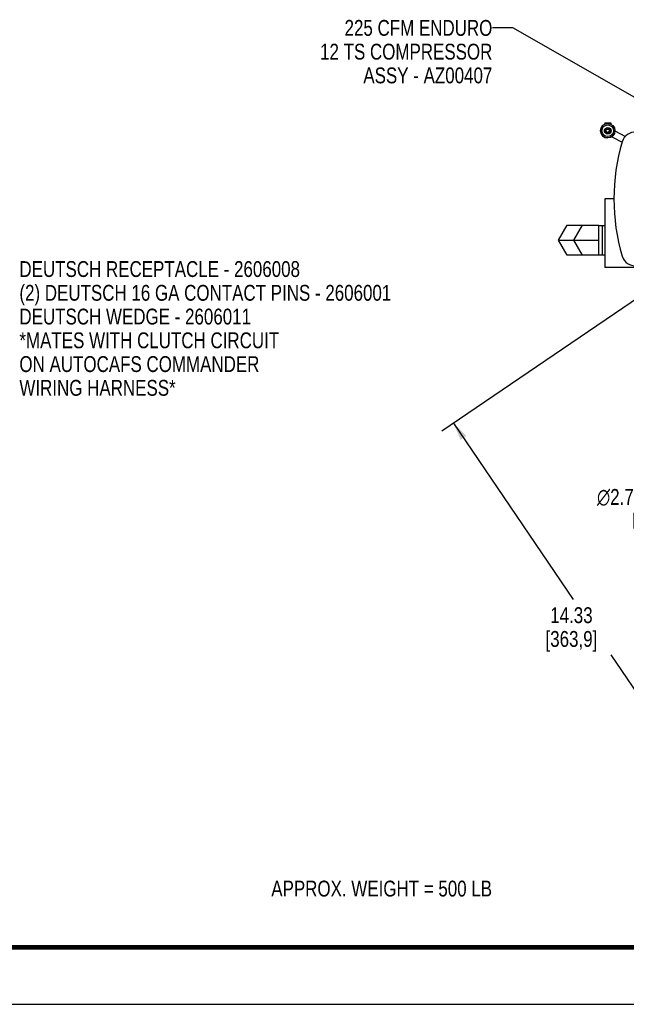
# Model space of a CAD drawing. Header units: inches. Extents: x 0 to 34, y 0 to 22.
# Tile 71 of 175: x 18 to 23.4, y 0 to 8.7. Entities that reach past the tile are written whole.
import ezdxf

# ---------------------------------------------------------------- set-up
doc = ezdxf.new("R2010")
doc.units = ezdxf.units.IN
doc.header["$LTSCALE"] = 1.87
doc.header["$MEASUREMENT"] = 0
doc.layers.get('0').update_dxf_attribs({"linetype": 'CONTINUOUS'})
for name, color, linetype in [('3_ALL_AXES', 7, 'CONTINUOUS'), ('7_ALL_FEATURES', 7, 'CONTINUOUS'), ('94_3D_NOTES', 7, 'CONTINUOUS')]:
    doc.layers.add(name, color=color, linetype=linetype)
doc.styles.get("Standard").update_dxf_attribs({"font": 'txt', "width": 0.8})
doc.styles.add('TEXTSTYLE_1', font='gdt', dxfattribs={"width": 0.8})
doc.dimstyles.new('DIMSTYLE_1', dxfattribs={"dimtxt": 0.14, "dimasz": 0.156, "dimexe": 0.125, "dimexo": 0.0625, "dimgap": 0.09, "dimtad": 0, "dimtih": 1, "dimtoh": 1, "dimlfac": 4, "dimzin": 4, "dimdsep": 46, "dimtxsty": 'Standard', "dimblk": '_FILLED', "dimblk1": '_FILLED', "dimblk2": '_FILLED', "dimcen": 0.09, "dimadec": 0, "dimazin": 0, "dimtp": 0.001, "dimtm": 0.001, "dimtfac": 1, "dimtmove": 0, "dimatfit": 2, "dimldrblk": '_FILLED', "dimfxl": 0, "dimtolj": 1, "dimtzin": 4, "dimarcsym": 0})
doc.dimstyles.new('DIMSTYLE_2', dxfattribs={"dimtxt": 0.14, "dimasz": 0.156, "dimexe": 0.125, "dimexo": 0.0625, "dimgap": 0.07, "dimtad": 0, "dimtih": 1, "dimtoh": 1, "dimlfac": 4, "dimzin": 4, "dimdsep": 46, "dimtxsty": 'Standard', "dimblk": '_FILLED', "dimblk1": '_FILLED', "dimblk2": '_FILLED', "dimcen": 0.09, "dimadec": 0, "dimazin": 0, "dimtp": 0.001, "dimtm": 0.001, "dimtfac": 1, "dimtofl": 0, "dimtmove": 0, "dimatfit": 3, "dimldrblk": '_FILLED', "dimfxl": 0, "dimtolj": 1, "dimtzin": 4, "dimarcsym": 0})
doc.dimstyles.get("Standard").update_dxf_attribs({"dimtxt": 0.14, "dimasz": 0.156, "dimexe": 0.125, "dimexo": 0.0625, "dimgap": 0.09, "dimtad": 0, "dimtih": 1, "dimtoh": 1, "dimdec": 3, "dimzin": 4, "dimdsep": 46, "dimtxsty": 'Standard', "dimblk": '_FILLED', "dimblk1": '_FILLED', "dimblk2": '_FILLED', "dimcen": 0.09, "dimadec": 0, "dimazin": 0, "dimtol": 1, "dimtp": 0.001, "dimtm": 0.001, "dimtfac": 1, "dimtdec": 3, "dimtofl": 0, "dimtmove": 0, "dimatfit": 3, "dimldrblk": '_FILLED', "dimfxl": 0, "dimtolj": 1, "dimtzin": 4, "dimarcsym": 0})

# ---------------------------------------------------------------- blocks, each defined once
blk = doc.blocks.new('_FILLED')
at = {"color": 0, "linetype": 'ByBlock'}
blk.add_solid([(0, 0), (-1, 0.2), (-1, -0.2)], dxfattribs=at)
blk = doc.blocks.new('*D1')
at = {"color": 2, "linetype": 'Continuous'}
for p, q in [((24.6783, 4.991), (24.5683, 4.991)), ((26.4495, 4.5326), (24.6783, 4.991))]:
    blk.add_line(p, q, dxfattribs=at)
at = {"color": 2, "linetype": 'Continuous', "xscale": 0.156, "yscale": 0.156, "zscale": 0.156, "rotation": 345.4903644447}
blk.add_blockref('_FILLED', (26.4495, 4.5326), dxfattribs=at)
at = {"color": 2, "linetype": 'Continuous', "insert": (24.1623, 5.061), "char_height": 0.14, "width": 0.858667, "attachment_point": 3, "line_spacing_factor": 0.9}
blk.add_mtext('(4)\\Fgdt;{\\Fgdt;n}\\Ftxt;.50\\P[12,7]', dxfattribs=at)
blk = doc.blocks.new('*D6')
at = {"color": 2, "linetype": 'Continuous'}
for p, q in [((24.7447, 7.0847), (21.7788, 5.0669)), ((21.8821, 5.1372), (22.9414, 3.5802)), ((26.7596, 4.1231), (23.7937, 2.1052)), ((23.897, 2.1756), (23.2748, 3.0902))]:
    blk.add_line(p, q, dxfattribs=at)
at = {"color": 2, "linetype": 'Continuous', "xscale": 0.156, "yscale": 0.156, "zscale": 0.156}
for p, rotation in [((21.8821, 5.1372), 124.2289551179), ((23.897, 2.1756), 304.2289551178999)]:
    blk.add_blockref('_FILLED', p, dxfattribs=dict(at, rotation=rotation))
at = {"color": 2, "linetype": 'Continuous', "insert": (22.9247, 3.5102), "char_height": 0.14, "width": 0.784, "attachment_point": 2, "line_spacing_factor": 0.9}
blk.add_mtext('14.33\\P[363,9]', dxfattribs=at)

msp = doc.modelspace()

# ---------------------------------------------------------------- linework, layer by layer
at = {"color": 7, "linetype": 'Continuous'}
msp.add_line((0, 0), (34, 0), dxfattribs=at)
at = {"color": 7, "linetype": 'Continuous', "const_width": 0.039993}
msp.add_lwpolyline([(0.5, 0.504103), (33.5, 0.504103)], dxfattribs=at)
at = {"layer": '3_ALL_AXES', "color": 7, "linetype": 'Continuous'}
for p, q in [((23.167928, 6.886427), (23.199178, 6.886427)), ((23.199178, 6.624927), (23.199178, 6.886427)), ((23.199178, 6.886427), (23.221553, 6.885645)), ((23.167928, 6.624927), (23.199178, 6.624927)), ((23.199178, 6.624927), (23.221553, 6.625708))]:
    msp.add_line(p, q, dxfattribs=at)
for radius in [0.029528, 0.019685, 0.01475]:
    msp.add_circle((23.245461, 7.722897), radius, dxfattribs=at)
msp.add_arc((23.245461, 7.722897), 0.063976, 90, 270, dxfattribs=at)
at = {"layer": '7_ALL_FEATURES', "color": 7, "linetype": 'Continuous'}
for p, q in [((23.218667, 7.791647), (23.218667, 7.780992)), ((23.218667, 7.791647), (23.272916, 7.791647)), ((23.233222, 7.791647), (23.233222, 7.785691)), ((23.258361, 7.791647), (23.258361, 7.785559)), ((23.272916, 7.791647), (23.272916, 7.780683)), ((23.281506, 7.670289), (23.372968, 7.621658)), ((23.309389, 7.722347), (23.401452, 7.673397)), ((23.221553, 7.11985), (23.221553, 6.514535)), ((23.300263, 7.11985), (23.221553, 7.11985)), ((22.811372, 6.755677), (22.888088, 6.888552)), ((22.888088, 6.888552), (23.167928, 6.888552)), ((22.945606, 6.755677), (23.022322, 6.888552)), ((23.167928, 6.622802), (23.167928, 6.888552)), ((22.888088, 6.622802), (22.811372, 6.755677)), ((22.811372, 6.755677), (22.945606, 6.755677)), ((23.022322, 6.622802), (22.945606, 6.755677)), ((22.945606, 6.755677), (23.167928, 6.755677)), ((23.167928, 6.622802), (22.888088, 6.622802)), ((23.599084, 6.514535), (23.221553, 6.514535))]:
    msp.add_line(p, q, dxfattribs=at)
for radius in [0.063976, 0.051476]:
    msp.add_circle((23.245461, 7.722897), radius, dxfattribs=at)
for centre, radius, start, end in [((23.487301, 7.592291), 0.11811, 7.7908421, 163.3984504), ((25.071916, 7.11985), 1.771654, 163.3984504, 196.6015496), ((23.487301, 6.647409), 0.11811, 196.6015496, 352.2091579)]:
    msp.add_arc(centre, radius, start, end, dxfattribs=at)

# ---------------------------------------------------------------- texts
at = {"layer": '94_3D_NOTES', "color": 2, "linetype": 'Continuous', "char_height": 0.14, "line_spacing_factor": 0.9}
for s, insert, width, attachment_point in [('225 CFM ENDURO\\P12 TS COMPRESSOR\\PASSY - AZ00407', (22.225655, 8.70236), 1.792, 3), ('DEUTSCH RECEPTACLE - 2606008\\P(2) DEUTSCH 16 GA CONTACT PINS - 2606001\\PDEUTSCH WEDGE - 2606011\\P*MATES WITH CLUTCH CIRCUIT\\PON AUTOCAFS COMMANDER\\PWIRING HARNESS*', (18.044569, 6.570266), 4.48, 1), ('APPROX. WEIGHT = 500 LB', (20.271352, 1.093166), 2.576, 1)]:
    msp.add_mtext(s, dxfattribs=dict(at, insert=insert, width=width, attachment_point=attachment_point))
at = {"layer": '94_3D_NOTES', "color": 2, "linetype": 'Continuous', "insert": (24.058489, 4.55557), "char_height": 0.14, "width": 1.554, "attachment_point": 3, "line_spacing_factor": 0.9, "style": 'TEXTSTYLE_1'}
msp.add_mtext('{\\Fgdt;n}\\Ftxt;2.75 [69,85]\\PFEMALE\\PPILOT', dxfattribs=at)

# ---------------------------------------------------------------- dimensions: what is measured, and where the dimension line sits
at = {"color": 2, "linetype": 'Continuous'}
dim = msp.add_linear_dim(base=(23.897005, 2.175559), p1=(24.796356, 7.11985), p2=(26.811256, 4.158236), angle=304.2289551, dimstyle='DIMSTYLE_2', dxfattribs=at)
dim.commit()
dim.dimension.update_dxf_attribs({"geometry": '*D6', "text_midpoint": (23.036654, 3.335153), "dimtype": 160})
dim = msp.add_diameter_dim_2p(p1=(26.449499, 4.532645), p2=(26.570512, 4.501327), text='(4)%%c<>', dimstyle='DIMSTYLE_1', override={"dimpost": '<>'}, dxfattribs=at)
dim.commit()
dim.dimension.update_dxf_attribs({"geometry": '*D1', "text_midpoint": (23.900992, 4.886019), "dimtype": 163})

# ---------------------------------------------------------------- leaders
at = {"layer": '94_3D_NOTES', "color": 2, "linetype": 'Continuous', "annotation_type": 0, "has_hookline": 1, "hookline_direction": 1}
for points, text_width in [([(23.658098, 7.917004), (22.405655, 8.63236), (22.225655, 8.63236)], 1.719561), ([(26.493672, 4.289783), (24.238489, 4.48557), (24.058489, 4.48557)], 1.242344)]:
    msp.add_leader(points, dimstyle='Standard', override={"dimtad": 0}, dxfattribs=dict(at, text_width=text_width))

doc.saveas('drawing.dxf')
